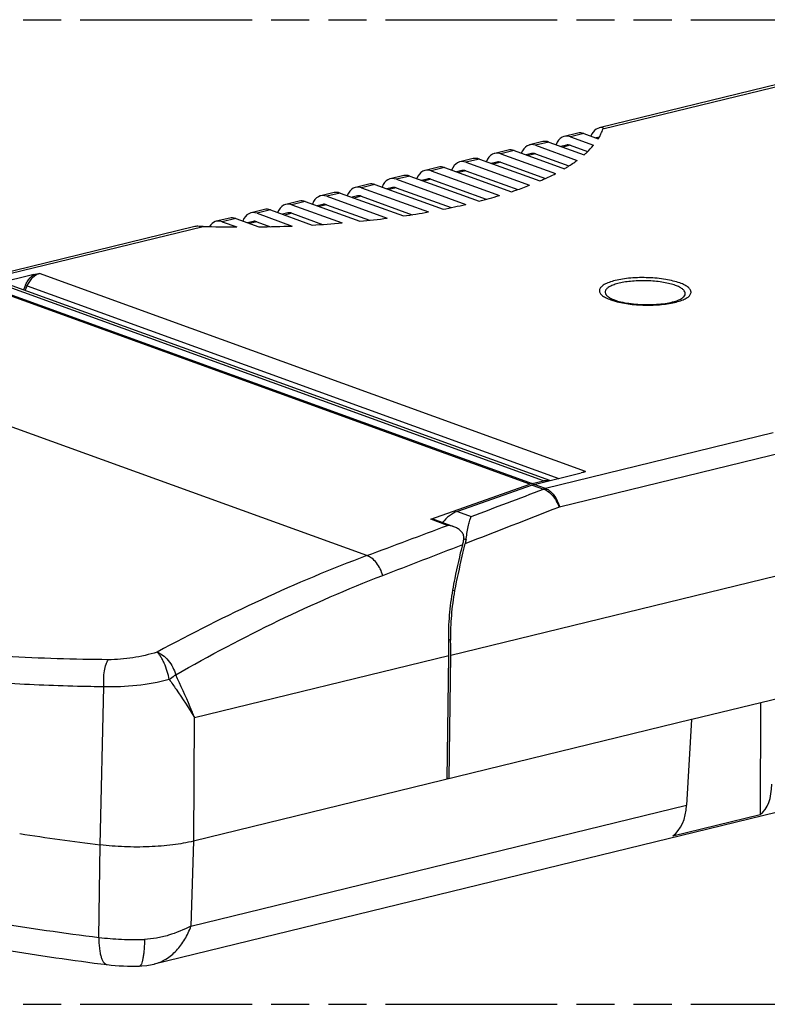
# Model space of a CAD drawing. Header units: millimetres. Extents: x 0 to 210, y 0 to 297.
# Tile 9 of 12: x 78 to 116, y 208 to 258. Entities that reach past the tile are written whole.
import ezdxf

# ---------------------------------------------------------------- set-up
doc = ezdxf.new("R2010")
doc.units = ezdxf.units.MM
doc.header["$LTSCALE"] = 19.36
doc.linetypes.add('PHANTOM', pattern=[0.8, 0.45, -0.05, 0.1, -0.05, 0.1, -0.05])
doc.layers.get('0').update_dxf_attribs({"linetype": 'CONTINUOUS'})
doc.layers.add('DEFAULT_3', color=7, linetype='PHANTOM')

msp = doc.modelspace()

# ---------------------------------------------------------------- linework, layer by layer
at = {"color": 9, "linetype": 'Continuous'}
for p, q in [((107.6199, 252.13438), (116.85831, 254.3898)), ((106.64761, 251.89701), (105.96841, 251.73119)), ((107.39699, 251.65277), (107.35158, 251.64168)), ((103.11575, 251.03476), (102.43654, 250.86894)), ((104.88168, 251.46588), (104.20247, 251.30006)), ((105.95743, 251.30132), (105.58565, 251.21055)), ((101.34982, 250.60363), (100.67061, 250.43781)), ((104.1915, 250.87019), (103.81972, 250.77943)), ((99.58388, 250.1725), (98.90468, 250.00668)), ((100.65964, 250.00794), (100.28785, 249.91717)), ((102.42557, 250.43907), (102.05378, 250.3483)), ((97.81795, 249.74138), (97.13875, 249.57556)), ((98.89371, 249.57681), (98.52192, 249.48605)), ((96.05202, 249.31025), (95.37282, 249.14443)), ((97.12778, 249.14569), (96.75599, 249.05492)), ((94.28609, 248.87912), (93.60688, 248.71331)), ((95.36184, 248.71456), (94.99006, 248.6238)), ((90.75423, 248.01687), (90.07502, 247.85105)), ((92.52016, 248.448), (91.84095, 248.28218)), ((93.59591, 248.28344), (93.22413, 248.19267)), ((88.98829, 247.58574), (88.30909, 247.41993)), ((91.82998, 247.85231), (91.45819, 247.76154)), ((75.78909, 244.36335), (87.3368, 247.18256)), ((90.06405, 247.42118), (89.69226, 247.33042)), ((106.73683, 234.73895), (79.03887, 244.78495)), ((103.91519, 234.09018), (76.36902, 244.08113)), ((76.47766, 244.11361), (104.02383, 234.12266)), ((104.61247, 234.26637), (77.0663, 244.25732)), ((78.32769, 244.20575), (78.22472, 243.96151)), ((78.30441, 243.93261), (78.40605, 244.1728)), ((78.40605, 244.1728), (105.38886, 234.38618)), ((95.64394, 230.465), (66.15134, 241.16192)), ((99.89546, 225.41335), (145.39427, 236.52122)), ((116.26011, 236.69212), (104.7124, 233.87292)), ((105.41631, 232.94245), (116.85421, 235.73484)), ((104.03007, 234.04851), (104.60427, 233.84025)), ((104.7124, 233.87292), (104.13874, 234.08098)), ((100.23329, 232.7064), (100.93492, 232.45192)), ((99.74007, 232.00171), (98.88801, 232.31075)), ((100.56226, 231.32435), (100.66819, 231.28592)), ((100.00848, 228.71805), (100.09714, 228.6859)), ((99.89201, 226.17633), (99.80091, 226.20937)), ((86.89786, 222.24018), (99.8049, 225.39124)), ((82.10612, 215.77748), (82.30389, 223.80137)), ((86.85627, 215.9677), (86.89786, 222.24018)), ((86.72, 211.65639), (111.86815, 217.79594)), ((82.04857, 211.07797), (82.1079, 215.77902)), ((86.85284, 215.96903), (86.72, 211.65639))]:
    msp.add_line(p, q, dxfattribs=at)
at = {"color": 7, "linetype": 'Continuous'}
for p, q in [((106.34226, 251.91853), (105.66183, 251.75241)), ((105.96841, 251.73119), (107.14728, 251.30361)), ((106.64761, 251.89701), (107.38349, 251.63011)), ((107.43828, 251.72289), (107.25264, 251.67757)), ((102.8104, 251.05627), (102.12997, 250.89016)), ((103.11575, 251.03476), (105.66203, 250.11122)), ((104.57633, 251.4874), (103.8959, 251.32128)), ((104.20247, 251.30006), (106.31123, 250.53522)), ((104.88168, 251.46588), (106.66732, 250.81823)), ((105.76582, 251.31458), (105.48671, 251.24644)), ((105.95743, 251.30132), (106.84456, 250.97956)), ((101.04447, 250.62515), (100.36403, 250.45903)), ((101.34982, 250.60363), (104.4212, 249.48964)), ((102.43654, 250.86894), (105.21067, 249.86277)), ((103.99989, 250.88346), (103.72077, 250.81531)), ((104.1915, 250.87019), (105.89454, 250.2525)), ((99.27854, 250.19402), (98.5981, 250.0279)), ((98.90468, 250.00668), (102.36636, 248.75114)), ((99.58388, 250.1725), (102.97419, 248.94284)), ((100.46803, 250.0212), (100.18891, 249.95306)), ((100.65964, 250.00794), (103.295, 249.0521)), ((100.67061, 250.43781), (103.88797, 249.27088)), ((102.23396, 250.45233), (101.95484, 250.38419)), ((102.42557, 250.43907), (104.70026, 249.61404)), ((97.51261, 249.7629), (96.83217, 249.59678)), ((97.13875, 249.57556), (100.65723, 248.29941)), ((97.81795, 249.74138), (101.33644, 248.46523)), ((98.7021, 249.59008), (98.42298, 249.52193)), ((98.89371, 249.57681), (101.69663, 248.5602)), ((95.74667, 249.33177), (95.06624, 249.16565)), ((95.37282, 249.14443), (98.76313, 247.91477)), ((96.05202, 249.31025), (99.5137, 248.05471)), ((96.93616, 249.15895), (96.65705, 249.09081)), ((97.12778, 249.14569), (99.91277, 248.13558)), ((93.98074, 248.90064), (93.30031, 248.73453)), ((93.60688, 248.71331), (96.67827, 247.59932)), ((94.28609, 248.87912), (97.50345, 247.71219)), ((95.17023, 248.72782), (94.89112, 248.65968)), ((95.36184, 248.71456), (97.94261, 247.77852)), ((90.44888, 248.03839), (89.76845, 247.87227)), ((90.75423, 248.01687), (92.86298, 247.25203)), ((92.21481, 248.46952), (91.53438, 248.3034)), ((91.84095, 248.28218), (94.38723, 247.35865)), ((92.52016, 248.448), (95.29429, 247.44183)), ((93.4043, 248.2967), (93.12519, 248.22856)), ((93.59591, 248.28344), (95.77678, 247.49244)), ((88.68295, 247.60726), (88.00251, 247.44115)), ((88.98829, 247.58574), (90.16717, 247.15817)), ((90.07502, 247.85105), (91.86066, 247.20341)), ((91.63837, 247.86557), (91.35925, 247.79743)), ((91.82998, 247.85231), (93.39493, 247.28471)), ((86.91702, 247.17614), (75.48313, 244.38472)), ((88.30909, 247.41993), (89.04497, 247.15303)), ((89.87244, 247.43444), (89.59332, 247.3663)), ((90.06405, 247.42118), (90.7597, 247.16887)), ((78.74076, 244.73584), (76.36275, 244.15529)), ((104.93231, 234.27472), (77.4541, 244.24102)), ((104.13874, 234.08098), (106.51675, 234.66154)), ((98.88801, 232.31075), (103.91519, 234.09018)), ((104.03007, 234.04851), (100.23329, 232.7064)), ((104.02383, 234.12266), (104.61247, 234.26637)), ((100.05862, 231.93033), (99.00471, 232.31258)), ((100.56667, 231.36055), (100.56537, 231.34902)), ((100.66819, 231.28592), (100.67785, 231.34197)), ((100.66819, 231.28592), (100.67706, 231.28271)), ((133.62882, 227.38862), (112.12411, 222.13647)), ((99.72018, 219.10824), (99.8049, 225.39124)), ((99.81075, 219.13035), (99.89546, 225.41335)), ((144.21254, 224.21667), (84.8536, 209.72506)), ((115.61018, 222.9876), (115.59278, 217.31305)), ((112.12068, 222.13781), (86.85284, 215.96903)), ((112.12068, 222.13781), (111.86815, 217.79594)), ((99.80731, 219.13159), (99.72092, 219.16293)), ((111.1745, 216.23439), (115.59278, 217.31305)), ((84.11181, 209.62172), (84.11169, 209.62172))]:
    msp.add_line(p, q, dxfattribs=at)
for points in [[(116.60631, 254.42418), (116.57878, 254.41759), (107.42776, 252.18354)], [(84.11169, 209.62172), (84.22683, 209.62727), (84.47942, 209.6532), (84.74983, 209.70121), (84.85399, 209.72515)]]:
    msp.add_lwpolyline(points, dxfattribs=at)
for centre, radius, start, end in [((105.19965, 252.98747), 2.5713, 328.136974, 330.300649), ((105.32046, 252.91855), 2.43221, 330.300918, 332.545717), ((94.68414, 274.42623), 26.79975, 284.372356, 286.657665), ((92.76324, 282.39474), 34.99724, 281.121222, 283.035835), ((90.17915, 298.55107), 51.36458, 275.715273, 277.269081), ((91.24562, 290.64201), 43.38352, 278.293531, 279.978596), ((87.25374, 244.48676), 2.69708, 88.235277, 92.70136), ((89.31204, 312.01668), 64.86421, 268.2549664, 269.7640922), ((89.32892, 310.26151), 63.10891, 270.7610592, 272.2991534), ((89.56232, 305.38789), 58.22948, 273.2494745, 274.7529929), ((104.2967, 233.01342), 1.14235, 105.698766, 109.509719), ((104.28486, 233.05437), 1.09972, 104.363585, 105.682065), ((104.28105, 233.06912), 1.08449, 103.720046, 104.361998), ((100.28066, 231.39243), 0.28778, 353.640053, 0.697119), ((128.98651, 223.75778), 29.29248, 165.114428, 165.675726), ((102.95156, 230.68091), 2.35277, 165.180034, 170.264759), ((97.16108, 337.93336), 123.07835, 261.0577297, 262.9748079), ((83.76721, 220.34509), 10.72891, 263.041877, 271.840587)]:
    msp.add_arc(centre, radius, start, end, dxfattribs=at)
at = {"color": 9, "linetype": 'Continuous'}
for centre, radius, start, end in [((108.98253, 246.13095), 2.8467, 250.084587, 252.49849), ((109.15366, 246.66547), 3.40795, 252.457106, 254.585039), ((106.93277, 234.00043), 0.76501, 114.892784, 116.975928), ((-559.09598, 1982.4554), 1870.33499, 290.66445722, 290.7846408), ((104.96415, 232.84438), 1.0589, 103.753597, 109.868312), ((-523.21834, 1837.53599), 1723.33832, 291.22316438, 291.39283796), ((105.47044, 232.72088), 0.22808, 103.728561, 111.395532), ((-604.80364, 2103.75153), 1999.9573, 290.50146114, 290.62679528), ((-558.41607, 1928.14827), 1820.54667, 291.08229225, 291.2191744)]:
    msp.add_arc(centre, radius, start, end, dxfattribs=at)
at = {"color": 7, "linetype": 'Continuous'}
for centre, major_axis, ratio, start_param, end_param in [((107.70508, 251.01599), (-0.27245, 1.1687), 0.63228281, 6.01459633, 7.01885857), ((104.86822, 250.32342), (-0.29661, 1.16281), 0.62704122, -0.40344931, -0.00646064), ((105.93914, 250.58487), (-0.27245, 1.1687), 0.63228281, -0.39040237, 0.73563488), ((106.63416, 250.75454), (-0.29661, 1.16281), 0.62704122, -0.40344931, -0.00646064), ((103.10229, 249.89229), (-0.29661, 1.16281), 0.62704122, -0.40344931, -0.00646064), ((104.17321, 250.15374), (-0.27245, 1.1687), 0.63228281, -0.39040237, 0.73563488), ((105.93914, 250.58487), (-0.17028, 0.73044), 0.63228281, -0.39040237, 0.0065863), ((100.64135, 249.29149), (-0.27245, 1.1687), 0.63228281, -0.39040237, 0.73563488), ((101.33636, 249.46117), (-0.29661, 1.16281), 0.62704122, -0.40344931, -0.00646064), ((102.40728, 249.72262), (-0.27245, 1.1687), 0.63228281, -0.39040237, 0.73563488), ((104.17321, 250.15374), (-0.17028, 0.73044), 0.63228281, -0.39040237, 0.0065863), ((98.87542, 248.86036), (-0.27245, 1.1687), 0.63228281, -0.39040237, 0.73563488), ((99.57043, 249.03004), (-0.29661, 1.16281), 0.62704122, -0.40344931, -0.00646064), ((100.64135, 249.29149), (-0.17028, 0.73044), 0.63228281, -0.39040237, 0.0065863), ((102.40728, 249.72262), (-0.17028, 0.73044), 0.63228281, -0.39040237, 0.0065863), ((97.10949, 248.42924), (-0.27245, 1.1687), 0.63228281, -0.39040237, 0.73563488), ((97.8045, 248.59891), (-0.29661, 1.16281), 0.62704122, -0.40344931, -0.00646064), ((98.87542, 248.86036), (-0.17028, 0.73044), 0.63228281, -0.39040237, 0.0065863), ((95.34356, 247.99811), (-0.27245, 1.1687), 0.63228281, -0.39040237, 0.73563488), ((96.03857, 248.16779), (-0.29661, 1.16281), 0.62704122, -0.40344931, -0.00646064), ((97.10949, 248.42924), (-0.17028, 0.73044), 0.63228281, -0.39040237, 0.0065863), ((93.57762, 247.56698), (-0.27245, 1.1687), 0.63228281, -0.39040237, 0.73563488), ((94.27263, 247.73666), (-0.29661, 1.16281), 0.62704122, -0.40344931, -0.00646064), ((95.34356, 247.99811), (-0.17028, 0.73044), 0.63228281, -0.39040237, 0.0065863), ((90.74077, 246.87441), (-0.29661, 1.16281), 0.62704122, -0.40344931, -0.00646064), ((91.81169, 247.13586), (-0.27245, 1.1687), 0.63228281, -0.39040237, 0.73563488), ((92.5067, 247.30553), (-0.29661, 1.16281), 0.62704122, -0.40344931, -0.00646064), ((93.57762, 247.56698), (-0.17028, 0.73044), 0.63228281, -0.39040237, 0.0065863), ((88.27983, 246.27361), (-0.27245, 1.1687), 0.63228281, -0.39040237, 0.55729026), ((88.97484, 246.44328), (-0.29661, 1.16281), 0.62704122, -0.40344931, -0.00646064), ((90.04576, 246.70473), (-0.27245, 1.1687), 0.63228281, -0.39040237, 0.73563488), ((91.81169, 247.13586), (-0.17028, 0.73044), 0.63228281, -0.39040237, 0.0065863), ((87.20891, 246.01216), (-0.29661, 1.16281), 0.62704122, -0.28163591, -0.00646064), ((90.04576, 246.70473), (-0.17028, 0.73044), 0.63228281, -0.39040237, 0.0065863), ((104.09993, 232.51087), (0.57995, 1.54477), 0.71375606, 0.45306202, 0.54032849), ((100.30951, 231.02897), (0.63267, 1.68521), 0.71375606, 0.54032849, 1.14162941), ((89.9621, 228.70882), (-3.40568, 14.60877), 0.63228281, -1.94374541, -1.89094726), ((90.05266, 228.73093), (-3.40568, 14.60877), 0.63228281, -1.94374541, -1.89101724), ((114.61433, 219.46119), (-0.66354, 2.30772), 0.61858651, -2.90598166, -2.01031687), ((110.29617, 218.40698), (-0.47027, 2.35477), 0.63951379, -2.85381921, -1.95815442)]:
    msp.add_ellipse(centre, major_axis=major_axis, ratio=ratio, start_param=start_param, end_param=end_param, dxfattribs=at)
for points, knots in [([(107.47876, 251.7972), (107.49314, 251.8249), (107.54719, 251.93419), (107.59233, 252.04796), (107.6199, 252.13438)], [0, 0, 0, 0, 0.25598961, 1, 1, 1, 1]), ([(107.63849, 252.18851), (107.63699, 252.18455), (107.63042, 252.16664), (107.62441, 252.14852), (107.6199, 252.13438)], [0, 0, 0, 0, 0.221735, 1, 1, 1, 1]), ([(106.66732, 250.81823), (106.71254, 250.85737), (106.882, 251.00941), (107.04027, 251.17427), (107.14728, 251.30361)], [0, 0, 0, 0, 0.26268819, 1, 1, 1, 1]), ([(105.66203, 250.11122), (105.7202, 250.14532), (105.94174, 250.27855), (106.15714, 250.4222), (106.31123, 250.53522)], [0, 0, 0, 0, 0.26081257, 1, 1, 1, 1]), ([(104.4212, 249.48964), (104.49034, 249.51955), (104.75659, 249.63723), (105.01908, 249.76351), (105.21067, 249.86277)], [0, 0, 0, 0, 0.25875643, 1, 1, 1, 1]), ([(102.97419, 248.94284), (103.05317, 248.96901), (103.35979, 249.07262), (103.66391, 249.18364), (103.88797, 249.27088)], [0, 0, 0, 0, 0.25706863, 1, 1, 1, 1]), ([(78.74076, 244.73584), (78.7638, 244.74147), (78.82428, 244.75365), (78.92377, 244.7696), (79.00022, 244.77911), (79.03887, 244.78495)], [0, 0, 0, 0, 0.23538429, 0.61202136, 1, 1, 1, 1]), ([(108.08715, 243.49478), (108.09604, 243.49072), (108.13539, 243.47333), (108.1755, 243.45768), (108.20675, 243.44634)], [0, 0, 0, 0, 0.22708194, 1, 1, 1, 1]), ([(108.20675, 243.44634), (108.31268, 243.40793), (108.55473, 243.34072), (108.95236, 243.26886), (109.40114, 243.22257), (109.87165, 243.206), (110.33571, 243.22042), (110.76487, 243.26417), (111.12788, 243.3322), (111.34185, 243.39595), (111.43031, 243.43238)], [0, 0, 0, 0, 0.10337275, 0.2298359, 0.37038392, 0.51690917, 0.66145661, 0.79602134, 0.91223185, 1, 1, 1, 1]), ([(106.66886, 234.71137), (106.65727, 234.70682), (106.60744, 234.68774), (106.55651, 234.67125), (106.51675, 234.66154)], [0, 0, 0, 0, 0.23322124, 1, 1, 1, 1]), ([(104.61247, 234.26637), (104.63849, 234.27272), (104.74015, 234.29218), (104.84644, 234.28925), (104.92138, 234.27287)], [0, 0, 0, 0, 0.25880118, 1, 1, 1, 1]), ([(99.00471, 232.31257), (98.98669, 232.31911), (98.94667, 232.32548), (98.90718, 232.31753), (98.88801, 232.31075)], [0, 0, 0, 0, 0.48529433, 1, 1, 1, 1]), ([(100.05862, 231.93033), (100.03276, 231.93971), (99.92906, 231.97336), (99.82114, 231.99373), (99.74007, 232.00171)], [0, 0, 0, 0, 0.25244476, 1, 1, 1, 1]), ([(100.67785, 231.34197), (100.71667, 231.56651), (100.7711, 231.87541), (100.86228, 232.2447), (100.90938, 232.39005), (100.93492, 232.45192)], [0, 0, 0, 0, 0.59918782, 0.82399723, 1, 1, 1, 1]), ([(100.56842, 231.39593), (100.56773, 231.45883), (100.52632, 231.58654), (100.40099, 231.73748), (100.24026, 231.8532), (100.1202, 231.90799), (100.05862, 231.93033)], [0, 0, 0, 0, 0.2425793, 0.49399199, 0.74737516, 1, 1, 1, 1]), ([(100.00776, 228.71605), (100.04424, 228.91352), (100.1928, 229.68838), (100.36326, 230.45918), (100.50632, 231.02969)], [0, 0, 0, 0, 0.25451724, 1, 1, 1, 1]), ([(100.6047, 231.00502), (100.55672, 230.81716), (100.36831, 230.04846), (100.20702, 229.27324), (100.09714, 228.6859)], [0, 0, 0, 0, 0.24499378, 1, 1, 1, 1]), ([(100.50632, 231.02969), (100.51305, 231.05655), (100.53785, 231.16196), (100.55627, 231.26894), (100.56537, 231.34902)], [0, 0, 0, 0, 0.25569301, 1, 1, 1, 1]), ([(99.80142, 226.15523), (99.79187, 226.58182), (99.81856, 227.44051), (99.92949, 228.29244), (100.00776, 228.71605)], [0, 0, 0, 0, 0.49761601, 1, 1, 1, 1]), ([(100.09714, 228.6859), (100.0195, 228.27085), (99.90934, 227.43602), (99.88267, 226.59438), (99.89201, 226.17633)], [0, 0, 0, 0, 0.50243021, 1, 1, 1, 1]), ([(53.32895, 220.61923), (53.81588, 219.89093), (54.74052, 218.88043), (56.18406, 217.70972), (57.44513, 216.85192), (58.85052, 216.03535), (60.97935, 214.96446), (63.99349, 213.73669), (68.01225, 212.45642), (72.48619, 211.33914), (77.35088, 210.39868), (80.72787, 209.90983), (82.46747, 209.69521)], [0, 0, 0, 0, 0.08263727, 0.12749856, 0.17529153, 0.22630728, 0.28072023, 0.3999551, 0.53282367, 0.67827015, 0.8346677, 1, 1, 1, 1]), ([(86.85284, 215.96903), (86.5063, 215.88443), (85.75819, 215.75515), (84.58342, 215.66219), (83.34885, 215.66323), (82.5176, 215.72847), (82.1079, 215.77902)], [0, 0, 0, 0, 0.2243395, 0.4762973, 0.74038284, 1, 1, 1, 1])]:
    msp.add_open_spline(points, degree=3, knots=knots, dxfattribs=at)
at = {"color": 9, "linetype": 'Continuous'}
for points, knots in [([(78.32769, 244.20575), (78.35074, 244.26041), (78.45107, 244.4623), (78.60407, 244.64117), (78.74076, 244.73584)], [0, 0, 0, 0, 0.26298155, 1, 1, 1, 1]), ([(79.03895, 244.78492), (78.90267, 244.75172), (78.70638, 244.62682), (78.51506, 244.3928), (78.43803, 244.24895), (78.40605, 244.1728)], [0, 0, 0, 0, 0.46448725, 0.72649007, 1, 1, 1, 1]), ([(111.52025, 244.31077), (111.41192, 244.35006), (111.17484, 244.41943), (110.64558, 244.52589), (109.92257, 244.59289), (109.18862, 244.5797), (108.62638, 244.51525), (108.25797, 244.4449), (107.94641, 244.3542), (107.73034, 244.25982), (107.59814, 244.17317), (107.50826, 244.09431), (107.44736, 244.00061), (107.4402, 243.90119), (107.45949, 243.8298), (107.50155, 243.76051), (107.59281, 243.66422), (107.76448, 243.5541), (107.92259, 243.48723), (108.01285, 243.45449)], [0, 0, 0, 0, 0.067904, 0.14524853, 0.31787806, 0.49456356, 0.57678018, 0.65112638, 0.71529781, 0.76770214, 0.78934242, 0.808068, 0.83828324, 0.85175298, 0.86566465, 0.88116397, 0.89904492, 0.94341775, 1, 1, 1, 1]), ([(78.40574, 244.17293), (78.39987, 244.17499), (78.37349, 244.18504), (78.34744, 244.19604), (78.32769, 244.20574)], [0, 0, 0, 0, 0.22049099, 1, 1, 1, 1]), ([(111.2997, 244.18573), (111.20866, 244.21875), (111.00989, 244.27741), (110.56636, 244.36874), (109.95829, 244.42932), (109.33782, 244.42438), (108.85652, 244.37693), (108.5346, 244.32264), (108.25562, 244.25111), (108.02912, 244.16501), (107.87947, 244.0781), (107.79654, 244.00058), (107.75585, 243.94405), (107.7333, 243.88516), (107.72899, 243.80258), (107.76868, 243.72035), (107.83436, 243.64993), (107.93324, 243.57155), (108.02255, 243.52427), (108.08717, 243.49478)], [0, 0, 0, 0, 0.06756477, 0.14429723, 0.31569063, 0.49273579, 0.57626705, 0.65288077, 0.7203083, 0.77683222, 0.82162255, 0.83983565, 0.85567336, 0.86980598, 0.88323678, 0.91232645, 0.93003551, 0.95044559, 1, 1, 1, 1]), ([(111.4303, 243.43238), (111.48873, 243.45645), (111.59157, 243.5058), (111.71611, 243.5962), (111.78162, 243.68503), (111.79962, 243.75724), (111.79698, 243.82923), (111.75009, 243.92268), (111.64333, 244.01989), (111.48922, 244.1107), (111.36752, 244.16114), (111.2997, 244.18573)], [0, 0, 0, 0, 0.1571637, 0.282398, 0.38031557, 0.4232079, 0.46523246, 0.55704411, 0.67317542, 0.82057913, 1, 1, 1, 1]), ([(111.41171, 243.36176), (111.50568, 243.38848), (111.67357, 243.44475), (111.862, 243.53894), (111.97376, 243.62401), (112.04832, 243.70147), (112.09335, 243.79353), (112.08902, 243.88674), (112.0642, 243.95416), (112.01905, 244.01971), (111.92669, 244.11067), (111.75957, 244.21512), (111.60685, 244.27937), (111.52025, 244.31077)], [0, 0, 0, 0, 0.17750142, 0.3211069, 0.38023724, 0.43158765, 0.51644088, 0.55610777, 0.59812428, 0.64532066, 0.69957583, 0.83263629, 1, 1, 1, 1]), ([(108.24781, 243.38013), (108.49283, 243.31237), (109.02696, 243.21767), (109.84844, 243.16844), (110.54535, 243.20109), (111.06455, 243.2768), (111.30161, 243.33046), (111.41171, 243.36176)], [0, 0, 0, 0, 0.23882757, 0.50739589, 0.77203997, 0.89246948, 1, 1, 1, 1]), ([(106.61076, 234.69436), (106.62112, 234.69917), (106.66201, 234.71701), (106.70458, 234.73107), (106.73683, 234.73895)], [0, 0, 0, 0, 0.25586645, 1, 1, 1, 1]), ([(104.60426, 233.84025), (104.78148, 233.78151), (105.02778, 233.58184), (105.25898, 233.24413), (105.35082, 233.03866), (105.38723, 232.93324)], [0, 0, 0, 0, 0.45549171, 0.72789029, 1, 1, 1, 1]), ([(104.7124, 233.87292), (104.88174, 233.8115), (105.11141, 233.60301), (105.31285, 233.25826), (105.38805, 233.04943), (105.41631, 232.94245)], [0, 0, 0, 0, 0.45018824, 0.72346241, 1, 1, 1, 1]), ([(95.64394, 230.465), (93.83182, 229.78777), (90.22443, 228.2711), (86.73398, 226.5054), (84.99755, 225.56582)], [0, 0, 0, 0, 0.49491003, 1, 1, 1, 1]), ([(96.44995, 229.46034), (96.41785, 229.57295), (96.33157, 229.79604), (96.14561, 230.09469), (95.91536, 230.33026), (95.73313, 230.43486), (95.64394, 230.465)], [0, 0, 0, 0, 0.26396491, 0.53582602, 0.78775731, 1, 1, 1, 1]), ([(85.94349, 224.41781), (87.65329, 225.38916), (91.09062, 227.21134), (94.65764, 228.76935), (96.44995, 229.46034)], [0, 0, 0, 0, 0.50585792, 1, 1, 1, 1]), ([(82.52154, 225.17993), (80.79524, 225.18932), (77.44166, 225.29106), (72.59761, 225.75554), (68.14978, 226.55487), (65.36844, 227.35625), (64.07287, 227.82538)], [0, 0, 0, 0, 0.27666757, 0.53736616, 0.77917518, 1, 1, 1, 1]), ([(84.99755, 225.56582), (84.59618, 225.43921), (83.77699, 225.24946), (82.93836, 225.17769), (82.52155, 225.17994)], [0, 0, 0, 0, 0.50241237, 1, 1, 1, 1]), ([(85.6188, 224.1712), (85.59302, 224.30882), (85.52157, 224.59152), (85.39656, 224.93122), (85.27304, 225.18616), (85.1808, 225.34533), (85.09085, 225.47087), (85.02805, 225.53895), (84.99758, 225.5658)], [0, 0, 0, 0, 0.27172923, 0.56462881, 0.70071717, 0.82113681, 0.92117243, 1, 1, 1, 1]), ([(84.99759, 225.5658), (85.09846, 225.53286), (85.3093, 225.4136), (85.58141, 225.14465), (85.80465, 224.80224), (85.90766, 224.54549), (85.94347, 224.41787)], [0, 0, 0, 0, 0.20723161, 0.46388351, 0.74114368, 1, 1, 1, 1]), ([(82.30391, 223.80137), (82.29252, 223.93371), (82.28582, 224.20329), (82.32009, 224.58944), (82.39436, 224.92046), (82.4743, 225.10943), (82.52154, 225.17993)], [0, 0, 0, 0, 0.28176655, 0.57066588, 0.81997553, 1, 1, 1, 1]), ([(82.30389, 223.80137), (81.85811, 223.80613), (80.10753, 223.83588), (78.35757, 223.91211), (77.05556, 224.00087)], [0, 0, 0, 0, 0.25462457, 1, 1, 1, 1]), ([(85.61879, 224.1712), (85.07864, 224.03064), (83.97795, 223.83154), (82.85998, 223.78059), (82.30389, 223.80137)], [0, 0, 0, 0, 0.50074336, 1, 1, 1, 1]), ([(85.94349, 224.41785), (85.91972, 224.39599), (85.81715, 224.3066), (85.70631, 224.22687), (85.61878, 224.17122)], [0, 0, 0, 0, 0.23742162, 1, 1, 1, 1]), ([(85.61879, 224.1712), (85.73501, 224.00768), (86.17813, 223.37536), (86.60225, 222.72934), (86.89786, 222.24018)], [0, 0, 0, 0, 0.25981129, 1, 1, 1, 1]), ([(86.89786, 222.24018), (86.82736, 222.4197), (86.52943, 223.15426), (86.20215, 223.8767), (85.94349, 224.41783)], [0, 0, 0, 0, 0.24332066, 1, 1, 1, 1]), ([(53.03458, 221.60129), (53.23559, 221.30065), (53.70806, 220.70156), (54.56265, 219.85759), (55.5912, 219.03), (56.78956, 218.22177), (58.15319, 217.43564), (59.67675, 216.67468), (61.35421, 215.94187), (63.8604, 214.97834), (67.33377, 213.8788), (71.04148, 212.95685), (74.22918, 212.29613), (77.65183, 211.67592), (80.27322, 211.297), (82.04857, 211.07797)], [0, 0, 0, 0, 0.03444273, 0.07239064, 0.11417494, 0.15998861, 0.20991947, 0.263975, 0.32210003, 0.38418942, 0.51962178, 0.66875122, 0.7478613, 0.82963703, 1, 1, 1, 1]), ([(86.72, 211.65639), (86.35605, 211.4652), (85.77697, 211.22455), (84.97545, 211.02889), (84.56362, 210.9815), (84.36185, 210.97524)], [0, 0, 0, 0, 0.49899701, 0.7549825, 1, 1, 1, 1]), ([(84.8539, 209.72513), (85.06334, 209.7763), (85.47749, 209.95523), (86.00572, 210.39792), (86.43265, 210.9773), (86.63645, 211.42322), (86.72, 211.65639)], [0, 0, 0, 0, 0.23195419, 0.47614776, 0.7335368, 1, 1, 1, 1]), ([(82.04857, 211.07797), (82.04629, 210.8972), (82.05539, 210.63678), (82.10228, 210.31087), (82.14975, 210.10905), (82.20992, 209.94277), (82.28198, 209.81512), (82.36618, 209.72744), (82.43506, 209.69921), (82.46747, 209.69521)], [0, 0, 0, 0, 0.35636162, 0.51188303, 0.64846166, 0.76436772, 0.8593317, 0.93562794, 1, 1, 1, 1]), ([(82.04857, 211.07797), (82.42814, 211.03114), (83.1989, 210.96876), (83.97207, 210.96317), (84.36185, 210.97524)], [0, 0, 0, 0, 0.49512906, 1, 1, 1, 1]), ([(84.36185, 210.97524), (84.35997, 210.88842), (84.35414, 210.71698), (84.33879, 210.46677), (84.3164, 210.23384), (84.28735, 210.02847), (84.2522, 209.85997), (84.21723, 209.74663), (84.18438, 209.68068), (84.1581, 209.64226), (84.12958, 209.62226), (84.1118, 209.62182)], [0, 0, 0, 0, 0.1848553, 0.36509955, 0.53352816, 0.68285069, 0.80637744, 0.89966016, 0.93460285, 0.96214832, 1, 1, 1, 1])]:
    msp.add_open_spline(points, degree=3, knots=knots, dxfattribs=at)
at = {"color": 7, "linetype": 'Continuous'}
msp.add_open_spline([(106.73683, 234.73895), (106.71423, 234.72963), (106.69162, 234.72031), (106.66886, 234.71137)], degree=3, dxfattribs=at)
at = {"layer": 'DEFAULT_3', "color": 91, "linetype": 'PHANTOM', "true_color": 0x80ff80}
for p, q in [((50.12864, 257.68), (150.12864, 257.68)), ((50.12864, 207.68), (150.12864, 207.68))]:
    msp.add_line(p, q, dxfattribs=at)

doc.saveas('drawing.dxf')
